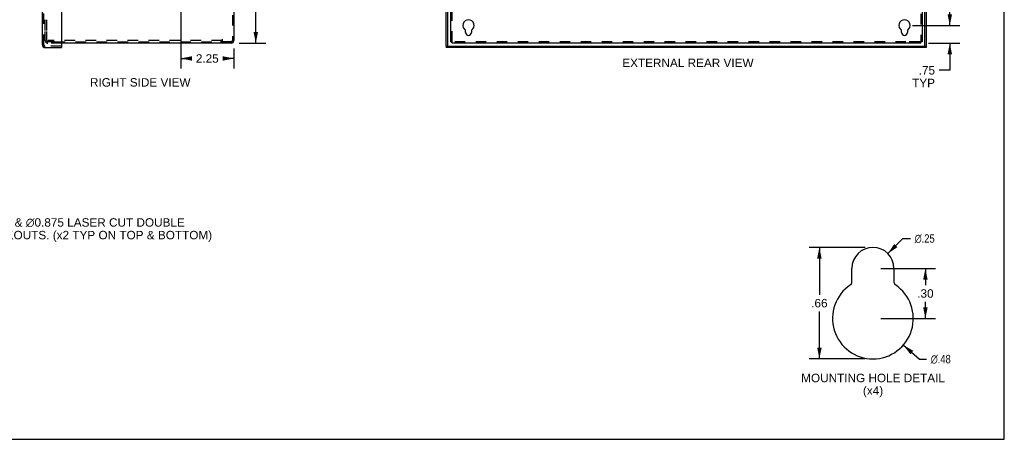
# Model space of a CAD drawing. Header units: inches. Extents: x 0 to 81, y 0 to 52.4.
# Tile 15 of 17: x 39.2 to 81, y 0 to 17.8. Entities that reach past the tile are written whole.
import ezdxf

# ---------------------------------------------------------------- set-up
doc = ezdxf.new("R2010")
doc.units = ezdxf.units.IN
doc.header["$LTSCALE"] = 4.452381
doc.header["$MEASUREMENT"] = 0
doc.linetypes.add('HIDDEN', pattern=[0.2, 0.1, -0.1])
doc.layers.get('0').update_dxf_attribs({"linetype": 'CONTINUOUS'})
for name, color, linetype in [('DEFAULT_2', 8, 'HIDDEN'), ('DIMENSIONS', 7, 'CONTINUOUS'), ('DOOR_ASSEMBLY', 7, 'CONTINUOUS')]:
    doc.layers.add(name, color=color, linetype=linetype)
doc.styles.get("Standard").update_dxf_attribs({"font": 'arial.ttf'})
doc.styles.add('TEXTSTYLE_1', font='gdt', dxfattribs={"width": 0.8})
doc.dimstyles.new('DIMSTYLE_1', dxfattribs={"dimtxt": 0.357143, "dimasz": 0.47619, "dimexe": 0.09, "dimexo": 0.07, "dimgap": 0.0375, "dimtad": 0, "dimtih": 1, "dimtoh": 1, "dimzin": 4, "dimdsep": 46, "dimtxsty": 'Standard', "dimblk": '_FILLED', "dimblk1": '_FILLED', "dimblk2": '_FILLED', "dimcen": 0.09, "dimadec": 3, "dimazin": 1, "dimtfac": 1, "dimtdec": 3, "dimtofl": 0, "dimtmove": 0, "dimatfit": 3, "dimldrblk": '_FILLED', "dimfxl": 0, "dimtolj": 1, "dimtzin": 4, "dimarcsym": 0})
doc.dimstyles.new('DIMSTYLE_2', dxfattribs={"dimtxt": 0.357143, "dimasz": 0.47619, "dimexe": 0.09, "dimexo": 0.07, "dimgap": 0.09, "dimtad": 0, "dimtih": 1, "dimtoh": 1, "dimlfac": 0.21, "dimzin": 4, "dimdsep": 46, "dimtxsty": 'Standard', "dimblk": '_FILLED', "dimblk1": '_FILLED', "dimblk2": '_FILLED', "dimcen": 0.09, "dimadec": 3, "dimazin": 1, "dimtfac": 1, "dimtdec": 3, "dimtofl": 0, "dimtmove": 0, "dimatfit": 1, "dimldrblk": '_FILLED', "dimfxl": 0, "dimtolj": 1, "dimtzin": 4, "dimarcsym": 0})
doc.dimstyles.new('DIMSTYLE_3', dxfattribs={"dimtxt": 0.357143, "dimasz": 0.47619, "dimexe": 0.09, "dimexo": 0.07, "dimgap": 0.0375, "dimtad": 0, "dimtih": 1, "dimtoh": 1, "dimlfac": 0.21, "dimzin": 4, "dimdsep": 46, "dimtxsty": 'Standard', "dimblk": '_FILLED', "dimblk1": '_FILLED', "dimblk2": '_FILLED', "dimcen": 0.09, "dimadec": 3, "dimazin": 1, "dimtfac": 1, "dimtdec": 3, "dimtofl": 0, "dimtmove": 0, "dimatfit": 3, "dimldrblk": '_FILLED', "dimfxl": 0, "dimtolj": 1, "dimtzin": 4, "dimarcsym": 0})

# ---------------------------------------------------------------- blocks, each defined once
blk = doc.blocks.new('_FILLED')
at = {"color": 0, "linetype": 'ByBlock'}
blk.add_solid([(0, 0), (-1, 0.2), (-1, -0.2)], dxfattribs=at)
blk = doc.blocks.new('*D3')
at = {"layer": 'DIMENSIONS', "color": 2, "linetype": 'Continuous'}
for p, q in [((76.01, 7.875), (76.651, 8.514)), ((76.651, 8.514), (76.969, 8.514))]:
    blk.add_line(p, q, dxfattribs=at)
at = {"layer": 'DIMENSIONS', "color": 2, "linetype": 'Continuous', "xscale": 0.4761904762, "yscale": 0.4761904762, "zscale": 0.4761904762, "rotation": 224.9412113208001}
blk.add_blockref('_FILLED', (76.01, 7.875), dxfattribs=at)
at = {"layer": 'DIMENSIONS', "color": 2, "linetype": 'Continuous', "insert": (77.148, 8.693), "char_height": 0.35714, "width": 1.16923, "attachment_point": 1, "line_spacing_factor": 0.9, "style": 'TEXTSTYLE_1'}
blk.add_mtext('{\\fgdt;n}\\fArial;.25', dxfattribs=at)
blk = doc.blocks.new('*D4')
at = {"layer": 'DIMENSIONS', "color": 2, "linetype": 'Continuous'}
for p, q in [((76.669, 3.994), (77.347, 3.401)), ((77.347, 3.401), (77.651, 3.401))]:
    blk.add_line(p, q, dxfattribs=at)
at = {"layer": 'DIMENSIONS', "color": 2, "linetype": 'Continuous', "xscale": 0.4761904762, "yscale": 0.4761904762, "zscale": 0.4761904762, "rotation": 138.8276360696}
blk.add_blockref('_FILLED', (76.669, 3.994), dxfattribs=at)
at = {"layer": 'DIMENSIONS', "color": 2, "linetype": 'Continuous', "insert": (77.83, 3.58), "char_height": 0.35714, "width": 1.16923, "attachment_point": 1, "line_spacing_factor": 0.9, "style": 'TEXTSTYLE_1'}
blk.add_mtext('{\\fgdt;n}\\fArial;.48', dxfattribs=at)
blk = doc.blocks.new('*D5')
at = {"layer": 'DIMENSIONS', "color": 2, "linetype": 'Continuous'}
for p, q in [((75.045, 8.137), (72.677, 8.137)), ((73.106, 8.137), (73.106, 6.13)), ((73.106, 3.408), (73.106, 5.415)), ((75.045, 3.408), (72.677, 3.408))]:
    blk.add_line(p, q, dxfattribs=at)
at = {"layer": 'DIMENSIONS', "color": 2, "linetype": 'Continuous', "xscale": 0.4761904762, "yscale": 0.4761904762, "zscale": 0.4761904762}
for p, rotation in [((73.106, 8.137), 90), ((73.106, 3.408), 270)]:
    blk.add_blockref('_FILLED', p, dxfattribs=dict(at, rotation=rotation))
at = {"layer": 'DIMENSIONS', "color": 2, "linetype": 'Continuous', "insert": (73.106, 5.951), "char_height": 0.3571, "width": 0.69304, "attachment_point": 2, "line_spacing_factor": 0.9}
blk.add_mtext('.66', dxfattribs=at)
blk = doc.blocks.new('*D7')
at = {"layer": 'DIMENSIONS', "color": 2, "linetype": 'Continuous'}
for p, q in [((77.051, 36.046), (79.068, 36.046)), ((78.639, 36.046), (78.639, 27.153)), ((78.639, 17.546), (78.639, 26.439)), ((77.051, 17.546), (79.068, 17.546))]:
    blk.add_line(p, q, dxfattribs=at)
at = {"layer": 'DIMENSIONS', "color": 2, "linetype": 'Continuous', "xscale": 0.4761904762, "yscale": 0.4761904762, "zscale": 0.4761904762}
for p, rotation in [((78.639, 36.046), 90), ((78.639, 17.546), 270)]:
    blk.add_blockref('_FILLED', p, dxfattribs=dict(at, rotation=rotation))
at = {"layer": 'DIMENSIONS', "color": 2, "linetype": 'Continuous', "insert": (78.639, 26.975), "char_height": 0.3571, "width": 1.24801, "attachment_point": 2, "line_spacing_factor": 0.9}
blk.add_mtext('18.50', dxfattribs=at)
blk = doc.blocks.new('*D11')
at = {"layer": 'DIMENSIONS', "color": 2, "linetype": 'Continuous'}
for p, q in [((78.639, 17.546), (78.639, 18.499)), ((77.051, 17.546), (79.068, 17.546)), ((77.741, 16.796), (79.068, 16.796)), ((78.639, 16.796), (78.639, 15.645)), ((78.639, 15.645), (78.191, 15.645))]:
    blk.add_line(p, q, dxfattribs=at)
at = {"layer": 'DIMENSIONS', "color": 2, "linetype": 'Continuous', "xscale": 0.4761904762, "yscale": 0.4761904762, "zscale": 0.4761904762}
for p, rotation in [((78.639, 17.546), 270), ((78.639, 16.796), 90)]:
    blk.add_blockref('_FILLED', p, dxfattribs=dict(at, rotation=rotation))
at = {"layer": 'DIMENSIONS', "color": 2, "linetype": 'Continuous', "insert": (78.012, 15.823), "char_height": 0.3571, "width": 0.96787, "attachment_point": 3, "line_spacing_factor": 0.9}
blk.add_mtext('.75\\PTYP', dxfattribs=at)
blk = doc.blocks.new('*D12')
at = {"layer": 'DIMENSIONS', "color": 2, "linetype": 'Continuous'}
for p, q in [((75.712, 7.244), (78.034, 7.244)), ((77.605, 7.244), (77.605, 6.54)), ((77.605, 5.123), (77.605, 5.826)), ((75.712, 5.123), (78.034, 5.123))]:
    blk.add_line(p, q, dxfattribs=at)
at = {"layer": 'DIMENSIONS', "color": 2, "linetype": 'Continuous', "xscale": 0.4761904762, "yscale": 0.4761904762, "zscale": 0.4761904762}
for p, rotation in [((77.605, 7.244), 90), ((77.605, 5.123), 270)]:
    blk.add_blockref('_FILLED', p, dxfattribs=dict(at, rotation=rotation))
at = {"layer": 'DIMENSIONS', "color": 2, "linetype": 'Continuous', "insert": (77.605, 6.362), "char_height": 0.3571, "width": 0.69304, "attachment_point": 2, "line_spacing_factor": 0.9}
blk.add_mtext('.30', dxfattribs=at)
blk = doc.blocks.new('*D17')
at = {"layer": 'DIMENSIONS', "color": 2, "linetype": 'Continuous'}
for p, q in [((46.342, 26.796), (49.621, 26.796)), ((49.192, 26.796), (49.192, 22.153)), ((49.192, 16.796), (49.192, 21.439)), ((48.48, 16.796), (49.621, 16.796))]:
    blk.add_line(p, q, dxfattribs=at)
at = {"layer": 'DIMENSIONS', "color": 2, "linetype": 'Continuous', "xscale": 0.4761904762, "yscale": 0.4761904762, "zscale": 0.4761904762}
for p, rotation in [((49.192, 26.796), 90), ((49.192, 16.796), 270)]:
    blk.add_blockref('_FILLED', p, dxfattribs=dict(at, rotation=rotation))
at = {"layer": 'DIMENSIONS', "color": 2, "linetype": 'Continuous', "insert": (49.192, 21.975), "char_height": 0.3571, "width": 1.24801, "attachment_point": 2, "line_spacing_factor": 0.9}
blk.add_mtext('10.00', dxfattribs=at)
blk = doc.blocks.new('*D18')
at = {"layer": 'DIMENSIONS', "color": 2, "linetype": 'Continuous'}
for p, q in [((46.009, 26.463), (46.009, 15.719)), ((48.259, 16.575), (48.259, 15.719)), ((46.009, 16.147), (46.47, 16.147)), ((48.259, 16.147), (47.798, 16.147))]:
    blk.add_line(p, q, dxfattribs=at)
at = {"layer": 'DIMENSIONS', "color": 2, "linetype": 'Continuous', "xscale": 0.4761904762, "yscale": 0.4761904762, "zscale": 0.4761904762, "rotation": 180}
blk.add_blockref('_FILLED', (46.009, 16.147), dxfattribs=at)
at = {"layer": 'DIMENSIONS', "color": 2, "linetype": 'Continuous', "xscale": 0.4761904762, "yscale": 0.4761904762, "zscale": 0.4761904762}
blk.add_blockref('_FILLED', (48.259, 16.147), dxfattribs=at)
at = {"layer": 'DIMENSIONS', "color": 2, "linetype": 'Continuous', "insert": (47.134, 16.326), "char_height": 0.3571, "width": 0.97053, "attachment_point": 2, "line_spacing_factor": 0.9}
blk.add_mtext('2.25', dxfattribs=at)

msp = doc.modelspace()

# ---------------------------------------------------------------- linework, layer by layer
at = {"color": 7, "linetype": 'Continuous'}
for p, q in [((80.952, 0), (80.952, 52.381)), ((57.468, 16.856), (57.528, 16.856)), ((57.528, 16.796), (57.528, 16.856)), ((77.468, 16.856), (77.408, 16.856)), ((77.408, 16.796), (77.408, 16.856)), ((0, 0), (80.952, 0))]:
    msp.add_line(p, q, dxfattribs=at)
at = {"color": 3, "linetype": 'Continuous'}
for p, q in [((48.259, 36.684), (48.259, 16.908)), ((57.468, 16.856), (57.468, 36.736)), ((77.468, 36.736), (77.468, 16.856)), ((58.093, 17.249), (58.093, 17.33)), ((58.343, 17.33), (58.343, 17.249)), ((76.593, 17.249), (76.593, 17.33)), ((76.843, 17.33), (76.843, 17.249)), ((48.147, 16.796), (40.95, 16.796)), ((77.408, 16.796), (57.528, 16.796)), ((74.486, 6.664), (74.486, 7.244)), ((76.271, 7.244), (76.271, 6.664))]:
    msp.add_line(p, q, dxfattribs=at)
for centre, radius, start, end in [((58.218, 17.546), 0.24, 303.8964, 236.1036), ((76.718, 17.546), 0.24, 303.8964, 236.1036), ((58.073, 17.33), 0.02, 0, 56.1036), ((58.218, 17.249), 0.125, 180, 360), ((58.363, 17.33), 0.02, 123.8964, 180), ((76.573, 17.33), 0.02, 0, 56.1036), ((76.718, 17.249), 0.125, 180, 360), ((76.863, 17.33), 0.02, 123.8964, 180), ((48.147, 16.908), 0.112, 270, 360), ((75.378, 7.244), 0.893, 0, 180), ((75.378, 5.123), 1.714, 123.8964, 56.1036), ((74.343, 6.664), 0.143, 303.8964, 360), ((76.414, 6.664), 0.143, 180, 236.1036)]:
    msp.add_arc(centre, radius, start, end, dxfattribs=at)
at = {"layer": 'DEFAULT_2', "color": 8, "linetype": 'HIDDEN'}
for p, q in [((48.199, 36.684), (48.199, 16.908)), ((57.528, 16.856), (57.528, 36.736)), ((77.408, 36.736), (77.408, 16.856)), ((40.259, 17.336), (40.259, 36.256)), ((40.319, 17.336), (40.319, 36.256)), ((40.259, 16.908), (40.259, 17.296)), ((40.319, 16.908), (40.319, 17.296)), ((40.654, 16.856), (40.371, 16.856)), ((40.95, 16.796), (40.371, 16.796)), ((47.759, 16.916), (40.378, 16.916)), ((40.378, 16.916), (40.378, 16.856)), ((40.654, 16.856), (47.696, 16.856)), ((47.759, 16.856), (47.696, 16.856)), ((47.759, 16.968), (47.759, 16.856)), ((48.147, 16.856), (47.759, 16.856)), ((76.781, 16.856), (57.528, 16.856)), ((77.356, 16.856), (76.781, 16.856)), ((77.408, 16.856), (77.356, 16.856))]:
    msp.add_line(p, q, dxfattribs=at)
for centre, radius, start, end in [((40.371, 16.908), 0.112, 180, 270), ((40.371, 16.908), 0.052, 180, 270), ((48.147, 16.908), 0.052, 270, 360)]:
    msp.add_arc(centre, radius, start, end, dxfattribs=at)
at = {"layer": 'DOOR_ASSEMBLY', "color": 3, "linetype": 'Continuous'}
for p, q in [((40.14, 16.721), (40.14, 36.872)), ((40.95, 36.909), (40.95, 16.684)), ((57.263, 16.669), (57.263, 36.924)), ((77.638, 18.296), (77.638, 16.669)), ((40.252, 16.609), (40.95, 16.609)), ((77.638, 16.609), (57.263, 16.609))]:
    msp.add_line(p, q, dxfattribs=at)
at = {"layer": 'DOOR_ASSEMBLY', "color": 8, "linetype": 'HIDDEN'}
for p, q in [((40.2, 16.721), (40.2, 36.872)), ((40.935, 16.669), (40.252, 16.669))]:
    msp.add_line(p, q, dxfattribs=at)
at = {"layer": 'DOOR_ASSEMBLY', "color": 7, "linetype": 'Continuous'}
for p, q in [((57.323, 36.924), (57.323, 16.669)), ((77.578, 16.669), (77.578, 18.296)), ((40.935, 16.669), (40.95, 16.669)), ((40.95, 16.669), (40.95, 16.609)), ((57.263, 16.669), (57.263, 16.609)), ((57.263, 16.669), (77.638, 16.669)), ((77.638, 16.669), (77.638, 16.609))]:
    msp.add_line(p, q, dxfattribs=at)
at = {"layer": 'DOOR_ASSEMBLY', "color": 3, "linetype": 'Continuous'}
for centre, radius, start, end in [((40.252, 16.721), 0.112, 180, 270), ((40.935, 16.684), 0.015, 270, 360)]:
    msp.add_arc(centre, radius, start, end, dxfattribs=at)
at = {"layer": 'DOOR_ASSEMBLY', "color": 8, "linetype": 'HIDDEN'}
msp.add_arc((40.252, 16.721), 0.052, 180, 270, dxfattribs=at)

# ---------------------------------------------------------------- texts
at = {"layer": 'DIMENSIONS', "color": 2, "linetype": 'Continuous', "line_spacing_factor": 0.9}
for s, insert, char_height, width, attachment_point in [('EXTERNAL REAR VIEW', (67.528, 16.139), 0.35714, 5.56028, 2), ('RIGHT SIDE VIEW', (44.289, 15.312), 0.35714, 4.25916, 2), (' \\fgdt;{\\fgdt;n}\\fArial;1.125 {\\ftxt.shx;\\W0.166667;\\H0.357143; }& \\fgdt;{\\fgdt;n}\\fArial;0.875 LASER CUT DOUBLE\\P KNOCKOUTS. (x2 TYP ON TOP & BOTTOM)', (37.001, 9.373), 0.357143, 10.31864, 1), ('MOUNTING HOLE DETAIL\\P(x4)', (75.383, 2.779), 0.35714, 6.08736, 2)]:
    msp.add_mtext(s, dxfattribs=dict(at, insert=insert, char_height=char_height, width=width, attachment_point=attachment_point))

# ---------------------------------------------------------------- dimensions: what is measured, and where the dimension line sits
at = {"layer": 'DIMENSIONS', "color": 2, "linetype": 'Continuous'}
for base, p1, p2, angle, dimstyle, picture, middle in [((78.639, 17.546), (76.981, 36.046), (76.981, 17.546), 270, 'DIMSTYLE_1', '*D7', (78.654, 26.794)), ((49.192, 26.796), (48.41, 16.796), (46.272, 26.796), 90, 'DIMSTYLE_1', '*D17', (49.207, 21.794)), ((46.009, 16.147), (48.259, 15.649), (46.009, 26.533), 180, 'DIMSTYLE_1', '*D18', (47.131, 16.145)), ((73.106, 3.408), (75.115, 8.137), (75.115, 3.408), 270, 'DIMSTYLE_3', '*D5', (73.116, 5.771)), ((77.605, 5.123), (75.642, 7.244), (75.642, 5.123), 270, 'DIMSTYLE_3', '*D12', (77.616, 6.181))]:
    dim = msp.add_linear_dim(base=base, p1=p1, p2=p2, angle=angle, dimstyle=dimstyle, dxfattribs=at)
    dim.commit()
    dim.dimension.update_dxf_attribs({"geometry": picture, "text_midpoint": middle, "dimtype": 160})
dim = msp.add_linear_dim(base=(78.639, 17.546), p1=(77.671, 16.796), p2=(76.981, 17.546), angle=90, text='<>\\PTYP', dimstyle='DIMSTYLE_1', dxfattribs=at)
dim.commit()
dim.dimension.update_dxf_attribs({"geometry": '*D11', "text_midpoint": (77.528, 15.377), "dimtype": 160})
for p1, p2, picture, middle in [((76.01, 7.875), (74.747, 6.613), '*D3', (77.732, 8.514)), ((76.669, 3.994), (74.088, 6.251), '*D4', (78.415, 3.401))]:
    dim = msp.add_diameter_dim_2p(p1=p1, p2=p2, text='%%c<>', dimstyle='DIMSTYLE_2', override={"dimpost": '<>'}, dxfattribs=at)
    dim.commit()
    dim.dimension.update_dxf_attribs({"geometry": picture, "text_midpoint": middle, "dimtype": 163})

doc.saveas('drawing.dxf')
